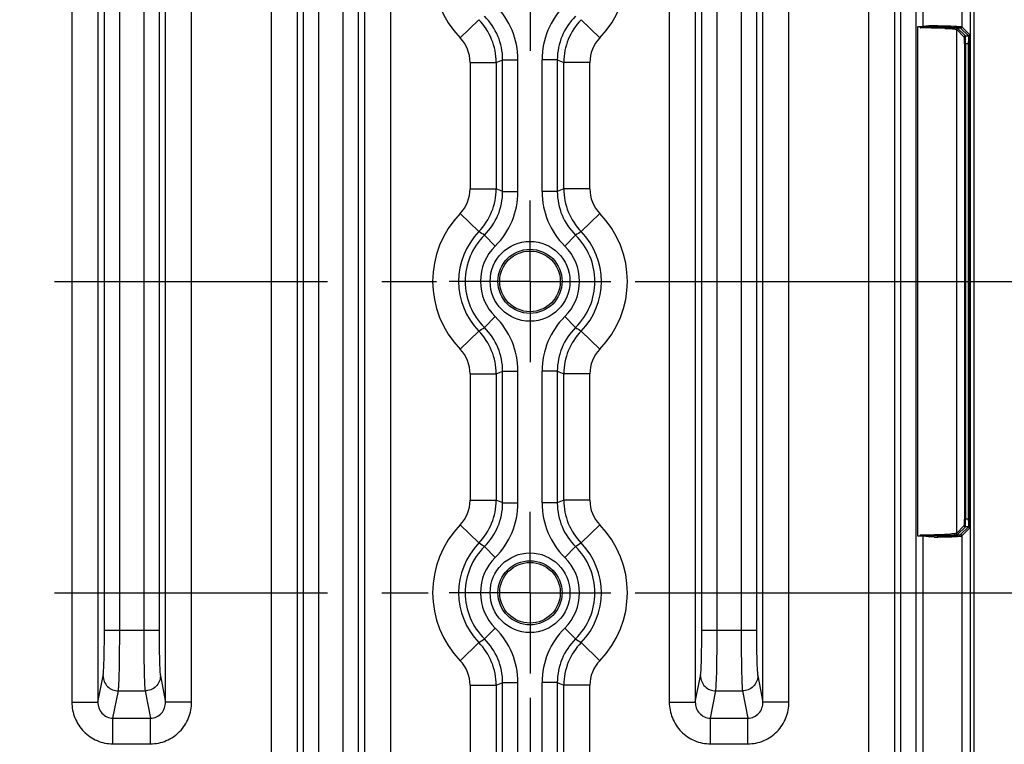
# Model space of a CAD drawing. Header units: inches. Extents: x 0 to 34, y 0 to 22.
# Tile 61 of 103: x 18.5 to 21.1, y 3.8 to 5.7. Entities that reach past the tile are written whole.
import ezdxf

# ---------------------------------------------------------------- set-up
doc = ezdxf.new("R2010")
doc.units = ezdxf.units.IN
doc.header["$LTSCALE"] = 1.87
doc.header["$MEASUREMENT"] = 0
doc.linetypes.add('CENTER', pattern=[0.6, 0.375, -0.075, 0.075, -0.075])
doc.layers.get('0').update_dxf_attribs({"linetype": 'CONTINUOUS'})
doc.layers.add('DIMENSIONS', color=7, linetype='CONTINUOUS')
doc.layers.add('THREAD', color=7, linetype='CONTINUOUS')
doc.styles.get("Standard").update_dxf_attribs({"font": 'txt', "width": 0.8})
doc.dimstyles.new('DIMSTYLE_1', dxfattribs={"dimtxt": 0.125, "dimasz": 0.18, "dimexe": 0.125, "dimexo": 0.0625, "dimgap": 0.0625, "dimtad": 0, "dimtih": 1, "dimtoh": 1, "dimzin": 4, "dimdsep": 46, "dimtxsty": 'STANDARD', "dimblk": '_FILLED', "dimblk1": '_FILLED', "dimblk2": '_FILLED', "dimcen": 0.09, "dimadec": 0, "dimazin": 0, "dimtp": 0.01, "dimtm": 0.01, "dimtfac": 1, "dimtofl": 0, "dimtmove": 0, "dimatfit": 3, "dimldrblk": '_FILLED', "dimfxl": 1, "dimtolj": 1, "dimtzin": 4, "dimarcsym": 0})

# ---------------------------------------------------------------- blocks, each defined once
blk = doc.blocks.new('_FILLED')
at = {"color": 0, "linetype": 'BYBLOCK'}
blk.add_solid([(0, 0), (-1, 0.174), (-1, -0.174)], dxfattribs=at)
blk = doc.blocks.new('*D11')
at = {"layer": 'DIMENSIONS', "color": 2, "linetype": 'CONTINUOUS'}
for p, q in [((20.1239, 4.1916), (21.8706, 4.1916)), ((21.7456, 4.1916), (21.7456, 3.8493)), ((21.7456, 3.2571), (21.7456, 3.5993)), ((20.9581, 3.2571), (21.8706, 3.2571))]:
    blk.add_line(p, q, dxfattribs=at)
at = {"layer": 'DIMENSIONS', "color": 2, "linetype": 'CONTINUOUS', "xscale": 0.18, "yscale": 0.18, "zscale": 0.18}
for p, rotation in [((21.7456, 4.1916), 90), ((21.7456, 3.2571), 270)]:
    blk.add_blockref('_FILLED', p, dxfattribs=dict(at, rotation=rotation))
at = {"layer": 'DIMENSIONS', "color": 2, "linetype": 'CONTINUOUS', "insert": (21.7456, 3.7868), "char_height": 0.125, "width": 1.025, "attachment_point": 2, "line_spacing_factor": 0.9}
blk.add_mtext('.93{\\Ftxt.shx;\\W1.000000;\\H0.125000; }[23.7]', dxfattribs=at)
blk = doc.blocks.new('*D12')
at = {"layer": 'DIMENSIONS', "color": 2, "linetype": 'CONTINUOUS'}
for p, q in [((20.1239, 4.9916), (21.8706, 4.9916)), ((21.7456, 4.9916), (21.7456, 4.7166)), ((21.7456, 4.1916), (21.7456, 4.4666)), ((20.1239, 4.1916), (21.8706, 4.1916))]:
    blk.add_line(p, q, dxfattribs=at)
at = {"layer": 'DIMENSIONS', "color": 2, "linetype": 'CONTINUOUS', "xscale": 0.18, "yscale": 0.18, "zscale": 0.18}
for p, rotation in [((21.7456, 4.9916), 90), ((21.7456, 4.1916), 270)]:
    blk.add_blockref('_FILLED', p, dxfattribs=dict(at, rotation=rotation))
at = {"layer": 'DIMENSIONS', "color": 2, "linetype": 'CONTINUOUS', "insert": (21.7456, 4.6541), "char_height": 0.125, "width": 1.025, "attachment_point": 2, "line_spacing_factor": 0.9}
blk.add_mtext('.80{\\Ftxt.shx;\\W1.000000;\\H0.125000; }[20.3]', dxfattribs=at)
blk = doc.blocks.new('*D13')
at = {"layer": 'DIMENSIONS', "color": 2, "linetype": 'CONTINUOUS'}
for p, q in [((20.1239, 5.7916), (21.8706, 5.7916)), ((21.7456, 5.7916), (21.7456, 5.5166)), ((21.7456, 4.9916), (21.7456, 5.2666)), ((20.1239, 4.9916), (21.8706, 4.9916))]:
    blk.add_line(p, q, dxfattribs=at)
at = {"layer": 'DIMENSIONS', "color": 2, "linetype": 'CONTINUOUS', "xscale": 0.18, "yscale": 0.18, "zscale": 0.18}
for p, rotation in [((21.7456, 5.7916), 90), ((21.7456, 4.9916), 270)]:
    blk.add_blockref('_FILLED', p, dxfattribs=dict(at, rotation=rotation))
at = {"layer": 'DIMENSIONS', "color": 2, "linetype": 'CONTINUOUS', "insert": (21.7456, 5.4541), "char_height": 0.125, "width": 1.025, "attachment_point": 2, "line_spacing_factor": 0.9}
blk.add_mtext('.80{\\Ftxt.shx;\\W1.000000;\\H0.125000; }[20.3]', dxfattribs=at)
blk = doc.blocks.new('*D15')
at = {"layer": 'DIMENSIONS', "color": 2, "linetype": 'CONTINUOUS'}
for p, q in [((15.2659, 3.9216), (15.2659, 2.3821)), ((19.8539, 3.9216), (19.8539, 2.3821)), ((15.2659, 2.5071), (16.8849, 2.5071)), ((19.8539, 2.5071), (18.2349, 2.5071))]:
    blk.add_line(p, q, dxfattribs=at)
at = {"layer": 'DIMENSIONS', "color": 2, "linetype": 'CONTINUOUS', "xscale": 0.18, "yscale": 0.18, "zscale": 0.18, "rotation": 180}
blk.add_blockref('_FILLED', (15.2659, 2.5071), dxfattribs=at)
at = {"layer": 'DIMENSIONS', "color": 2, "linetype": 'CONTINUOUS', "xscale": 0.18, "yscale": 0.18, "zscale": 0.18}
blk.add_blockref('_FILLED', (19.8539, 2.5071), dxfattribs=at)
at = {"layer": 'DIMENSIONS', "color": 2, "linetype": 'CONTINUOUS', "insert": (17.5599, 2.5696), "char_height": 0.125, "width": 1.225, "attachment_point": 2, "line_spacing_factor": 0.9}
blk.add_mtext('4.59{\\Ftxt.shx;\\W1.000000;\\H0.125000; }[116.5]', dxfattribs=at)
blk = doc.blocks.new('*D17')
at = {"layer": 'DIMENSIONS', "color": 2, "linetype": 'CONTINUOUS'}
for p, q in [((12.3546, 4.7681), (12.3546, 0.8821)), ((20.9956, 3.2946), (20.9956, 0.8821)), ((12.3546, 1.0071), (16.0001, 1.0071)), ((20.9956, 1.0071), (17.3501, 1.0071))]:
    blk.add_line(p, q, dxfattribs=at)
at = {"layer": 'DIMENSIONS', "color": 2, "linetype": 'CONTINUOUS', "xscale": 0.18, "yscale": 0.18, "zscale": 0.18, "rotation": 180}
blk.add_blockref('_FILLED', (12.3546, 1.0071), dxfattribs=at)
at = {"layer": 'DIMENSIONS', "color": 2, "linetype": 'CONTINUOUS', "xscale": 0.18, "yscale": 0.18, "zscale": 0.18}
blk.add_blockref('_FILLED', (20.9956, 1.0071), dxfattribs=at)
at = {"layer": 'DIMENSIONS', "color": 2, "linetype": 'CONTINUOUS', "insert": (16.6751, 1.0696), "char_height": 0.125, "width": 1.225, "attachment_point": 2, "line_spacing_factor": 0.9}
blk.add_mtext('8.64{\\Ftxt.shx;\\W1.000000;\\H0.125000; }[219.5]', dxfattribs=at)

msp = doc.modelspace()

# ---------------------------------------------------------------- linework, layer by layer
at = {"color": 7, "linetype": 'CONTINUOUS'}
for p, q in [((19.1882, 6.7102), (19.1882, 3.273)), ((19.4959, 3.273), (19.4959, 6.7102)), ((19.2551, 6.6673), (19.2551, 3.3159)), ((19.429, 3.3159), (19.429, 6.6673)), ((20.9854, 6.6138), (20.9854, 3.3694)), ((20.9956, 3.3571), (20.9956, 6.6261)), ((19.2718, 3.4467), (19.2718, 6.5365)), ((19.3112, 3.4467), (19.3112, 6.5365)), ((19.3729, 6.5365), (19.3729, 3.4467)), ((19.4123, 6.5365), (19.4123, 3.4467)), ((20.8073, 3.4467), (20.8073, 6.5365)), ((20.8466, 3.4467), (20.8466, 6.5365)), ((20.8637, 6.5365), (20.8637, 5.6456)), ((20.9637, 6.5365), (20.9637, 5.6454)), ((20.7905, 6.2336), (20.7905, 3.7496)), ((20.7237, 6.2169), (20.7236, 3.7663)), ((18.6764, 6.0724), (18.6764, 3.9108)), ((18.7433, 6.0724), (18.7433, 3.9108)), ((18.9172, 3.9108), (18.9172, 6.0724)), ((18.9841, 3.9108), (18.9841, 6.0724)), ((20.2118, 6.0724), (20.2118, 3.9108)), ((20.2787, 6.0724), (20.2787, 3.9108)), ((20.4526, 3.9108), (20.4526, 6.0724)), ((20.5195, 3.9108), (20.5195, 6.0724)), ((18.76, 4.0944), (18.76, 5.8888)), ((18.7994, 4.0944), (18.7994, 5.8888)), ((18.8611, 5.8888), (18.8611, 4.0944)), ((18.9005, 5.8888), (18.9005, 4.0944)), ((20.2954, 4.0944), (20.2954, 5.8888)), ((20.3348, 4.0944), (20.3348, 5.8888)), ((20.3966, 5.8888), (20.3966, 4.0944)), ((20.4359, 5.8888), (20.4359, 4.0944)), ((19.6744, 5.6171), (19.7224, 5.6637)), ((20.0333, 5.6171), (19.9854, 5.6637)), ((20.8499, 5.6456), (20.8499, 4.3376)), ((20.9009, 5.6452), (20.9023, 5.6452)), ((20.9205, 5.6447), (20.9349, 5.6441)), ((20.9637, 5.6454), (20.9837, 5.6253)), ((20.9201, 5.6415), (20.9332, 5.6409)), ((20.9499, 5.6391), (20.9699, 5.619)), ((20.9499, 5.6391), (20.9499, 4.3441)), ((20.953, 5.6422), (20.9731, 5.6222)), ((20.9605, 5.6422), (20.9805, 5.6222)), ((20.9731, 5.6222), (20.9805, 5.6222)), ((20.984, 5.6233), (20.9837, 5.6253)), ((20.9842, 5.6183), (20.984, 5.6233)), ((20.9844, 5.611), (20.9842, 5.6183)), ((20.9705, 5.6025), (20.9845, 5.6025)), ((20.9705, 5.6025), (20.9705, 4.3807)), ((20.9736, 5.6025), (20.9736, 4.3807)), ((20.9813, 4.3807), (20.9813, 5.6025)), ((20.9845, 4.3807), (20.9845, 5.6025)), ((19.7, 5.554), (19.7669, 5.554)), ((19.7, 5.554), (19.7, 5.2292)), ((19.7669, 5.554), (19.7669, 5.2292)), ((19.7836, 5.5609), (19.823, 5.5609)), ((19.7836, 5.2223), (19.7836, 5.5609)), ((19.823, 5.2223), (19.823, 5.5609)), ((19.9241, 5.5609), (19.8847, 5.5609)), ((19.8847, 5.5609), (19.8847, 5.2223)), ((19.9241, 5.5609), (19.9241, 5.2223)), ((20.0077, 5.554), (19.9408, 5.554)), ((19.9408, 5.2292), (19.9408, 5.554)), ((20.0077, 5.2292), (20.0077, 5.554)), ((19.7, 5.2292), (19.7669, 5.2292)), ((19.7836, 5.2223), (19.823, 5.2223)), ((19.9241, 5.2223), (19.8847, 5.2223)), ((20.0077, 5.2292), (19.9408, 5.2292)), ((19.6744, 5.1661), (19.7224, 5.1195)), ((20.0333, 5.1661), (19.9854, 5.1195)), ((19.7368, 5.1102), (19.7644, 5.0822)), ((19.9709, 5.1102), (19.9433, 5.0822)), ((19.7368, 4.873), (19.7644, 4.901)), ((19.9709, 4.873), (19.9433, 4.901)), ((19.6744, 4.8171), (19.7224, 4.8637)), ((20.0333, 4.8171), (19.9854, 4.8637)), ((19.7836, 4.7609), (19.823, 4.7609)), ((19.7836, 4.4223), (19.7836, 4.7609)), ((19.823, 4.4223), (19.823, 4.7609)), ((19.9241, 4.7609), (19.8847, 4.7609)), ((19.8847, 4.7609), (19.8847, 4.4223)), ((19.9241, 4.7609), (19.9241, 4.4223)), ((19.7, 4.754), (19.7669, 4.754)), ((19.7, 4.754), (19.7, 4.4292)), ((19.7669, 4.754), (19.7669, 4.4292)), ((20.0077, 4.754), (19.9408, 4.754)), ((19.9408, 4.4292), (19.9408, 4.754)), ((20.0077, 4.4292), (20.0077, 4.754)), ((19.7, 4.4292), (19.7669, 4.4292)), ((20.0077, 4.4292), (19.9408, 4.4292)), ((19.7836, 4.4223), (19.823, 4.4223)), ((19.9241, 4.4223), (19.8847, 4.4223)), ((20.9845, 4.3807), (20.9705, 4.3807)), ((19.6744, 4.3661), (19.7224, 4.3195)), ((20.0333, 4.3661), (19.9854, 4.3195)), ((20.9699, 4.3642), (20.9499, 4.3441)), ((20.9731, 4.361), (20.953, 4.341)), ((20.9605, 4.341), (20.9805, 4.361)), ((20.9637, 4.3378), (20.9837, 4.3579)), ((20.9805, 4.361), (20.9731, 4.361)), ((20.9806, 4.3613), (20.9805, 4.361)), ((20.9842, 4.3648), (20.9844, 4.3721)), ((20.8586, 4.3376), (20.8637, 4.3376)), ((20.8637, 4.3376), (20.8637, 3.4467)), ((20.9023, 4.338), (20.9009, 4.338)), ((20.9326, 4.339), (20.9141, 4.3383)), ((20.9348, 4.3424), (20.9188, 4.3417)), ((20.9438, 4.3396), (20.9326, 4.339)), ((20.953, 4.341), (20.9526, 4.3408)), ((20.9637, 4.3378), (20.9637, 3.4467)), ((19.7368, 4.3102), (19.7644, 4.2822)), ((19.9709, 4.3102), (19.9433, 4.2822)), ((19.7368, 4.073), (19.7644, 4.101)), ((19.9709, 4.073), (19.9433, 4.101)), ((18.9005, 4.0944), (18.76, 4.0944)), ((20.4359, 4.0944), (20.2954, 4.0944)), ((19.6744, 4.0171), (19.7224, 4.0637)), ((20.0333, 4.0171), (19.9854, 4.0637)), ((18.7433, 3.9108), (18.7566, 3.9781)), ((18.9039, 3.9781), (18.9172, 3.9108)), ((20.2787, 3.9108), (20.292, 3.9781)), ((20.4393, 3.9781), (20.4526, 3.9108)), ((19.7, 3.954), (19.7669, 3.954)), ((19.7, 3.954), (19.7, 3.273)), ((19.7669, 3.954), (19.7669, 3.3159)), ((19.7836, 3.9609), (19.823, 3.9609)), ((19.7836, 3.4467), (19.7836, 3.9609)), ((19.823, 3.4467), (19.823, 3.9609)), ((19.9241, 3.9609), (19.8847, 3.9609)), ((19.8847, 3.9609), (19.8847, 3.4467)), ((19.9241, 3.9609), (19.9241, 3.4467)), ((20.0077, 3.954), (19.9408, 3.954)), ((19.9408, 3.3159), (19.9408, 3.954)), ((20.0077, 3.273), (20.0077, 3.954)), ((18.7821, 3.8695), (18.796, 3.9393)), ((18.796, 3.9393), (18.8645, 3.9393)), ((18.8645, 3.9393), (18.8784, 3.8695)), ((20.3176, 3.8695), (20.3314, 3.9393)), ((20.3314, 3.9393), (20.4, 3.9393)), ((20.4, 3.9393), (20.4138, 3.8695)), ((18.6764, 3.9108), (18.7433, 3.9108)), ((18.9841, 3.9108), (18.9172, 3.9108)), ((20.2118, 3.9108), (20.2787, 3.9108)), ((20.5195, 3.9108), (20.4526, 3.9108)), ((18.7821, 3.8695), (18.8784, 3.8695)), ((18.7821, 3.8035), (18.7821, 3.8695)), ((18.8784, 3.8035), (18.8784, 3.8695)), ((20.3176, 3.8695), (20.4138, 3.8695)), ((20.3176, 3.8035), (20.3176, 3.8695)), ((20.4138, 3.8035), (20.4138, 3.8695)), ((18.7821, 3.8035), (18.8784, 3.8035)), ((20.3176, 3.8035), (20.4138, 3.8035))]:
    msp.add_line(p, q, dxfattribs=at)
for centre, radius in [((19.8539, 4.9916), 0.1025), ((19.8539, 4.9916), 0.0824), ((19.8539, 4.9916), 0.0779), ((19.8539, 4.1916), 0.1025), ((19.8539, 4.1916), 0.0824), ((19.8539, 4.1916), 0.0779)]:
    msp.add_circle(centre, radius, dxfattribs=at)
for centre, radius, start, end in [((19.8539, 5.7916), 0.2503, 135.8041, 224.1959), ((19.8539, 5.7916), 0.2503, 315.8041, 44.1959), ((19.6262, 5.5609), 0.1967, 0.0009, 45.3829), ((20.0815, 5.5609), 0.1967, 134.6171, 179.9991), ((19.6263, 5.5609), 0.1573, 359.9911, 45.3931), ((20.0814, 5.5609), 0.1573, 134.6068, 180.0089), ((19.6094, 5.554), 0.1575, 0.0119, 44.1798), ((20.0983, 5.554), 0.1575, 135.8203, 179.9881), ((20.8499, 2.7914), 2.8542, 89.8294, 90.0001), ((20.863, 4.8883), 0.7573, 89.9468, 90.3458), ((20.8978, 5.3317), 0.3167, 89.1733, 90.8147), ((20.8696, 4.0476), 1.5979, 88.177, 88.827), ((20.9605, 5.6454), 0.00315, 270.0665, 359.9335), ((20.8515, 3.1903), 2.4523, 88.8439, 89.8682), ((20.8705, 4.2), 1.4424, 88.03, 88.7908), ((20.953, 5.6391), 0.00315, 90.0665, 179.9335), ((20.9731, 5.619), 0.00315, 90.0665, 179.9335), ((20.9805, 5.6253), 0.00315, 270.0665, 359.9335), ((19.6095, 5.554), 0.0905, 359.9989, 44.197), ((20.0982, 5.554), 0.0905, 135.803, 180.0011), ((20.5121, 5.6026), 0.4692, 359.9945, 0.6193), ((20.3761, 5.6027), 0.6083, 359.9859, 0.7814), ((19.1106, 7.1707), 1.7448, 292.0961, 292.6901), ((20.5972, 7.1707), 1.7448, 247.3096, 247.9036), ((19.6095, 5.2292), 0.0905, 315.803, 0.0011), ((19.6094, 5.2292), 0.1575, 315.8203, 359.9881), ((19.6263, 5.2223), 0.1573, 314.6068, 0.0089), ((19.6262, 5.2223), 0.1967, 314.6171, 359.9991), ((19.1106, 3.6125), 1.7448, 67.3096, 67.9036), ((20.0815, 5.2223), 0.1967, 180.0009, 225.3829), ((20.5971, 3.6125), 1.7448, 112.0961, 112.6901), ((20.0814, 5.2223), 0.1573, 179.9911, 225.3931), ((20.0983, 5.2292), 0.1575, 180.0119, 224.1798), ((20.0982, 5.2292), 0.0905, 179.9989, 224.197), ((19.8539, 4.9916), 0.2503, 135.8041, 224.1959), ((19.8539, 4.9916), 0.2503, 315.8041, 44.1959), ((19.8539, 4.9916), 0.1834, 135.8005, 224.1995), ((19.3459, 4.5146), 0.7124, 56.726, 58.102), ((20.3618, 4.5146), 0.7124, 121.8974, 123.2735), ((19.8539, 4.9916), 0.1834, 315.8005, 44.1995), ((19.8539, 4.9916), 0.1667, 134.6164, 225.3836), ((19.8539, 4.9916), 0.1667, 314.6164, 45.3836), ((19.8539, 4.9916), 0.1273, 134.6162, 225.3838), ((19.8539, 4.9916), 0.1273, 314.6162, 45.3838), ((19.6262, 4.7609), 0.1967, 0.0009, 45.3829), ((20.0815, 4.7609), 0.1967, 134.6171, 179.9991), ((19.3459, 5.4686), 0.7124, 301.8974, 303.2735), ((19.6094, 4.754), 0.1575, 0.0119, 44.1798), ((19.6263, 4.7609), 0.1573, 359.9911, 45.3931), ((20.0814, 4.7609), 0.1573, 134.6068, 180.0089), ((20.0983, 4.754), 0.1575, 135.8203, 179.9881), ((20.3618, 5.4686), 0.7124, 236.726, 238.102), ((19.6095, 4.754), 0.0905, 359.9989, 44.197), ((20.0982, 4.754), 0.0905, 135.803, 180.0011), ((19.1106, 6.3707), 1.7448, 292.0961, 292.6901), ((20.5972, 6.3707), 1.7448, 247.3096, 247.9036), ((19.6095, 4.4292), 0.0905, 315.803, 0.0011), ((19.6094, 4.4292), 0.1575, 315.8203, 359.9881), ((19.1106, 2.8125), 1.7448, 67.3096, 67.9036), ((20.5971, 2.8125), 1.7448, 112.0961, 112.6901), ((20.0983, 4.4292), 0.1575, 180.0119, 224.1798), ((20.0982, 4.4292), 0.0905, 179.9989, 224.197), ((19.6263, 4.4223), 0.1573, 314.6068, 0.0089), ((19.6262, 4.4223), 0.1967, 314.6171, 359.9991), ((20.0815, 4.4223), 0.1967, 180.0009, 225.3829), ((20.0814, 4.4223), 0.1573, 179.9911, 225.3931), ((20.5069, 4.3807), 0.4744, 359.4929, 0.003), ((20.3788, 4.3805), 0.6057, 359.2019, 0.0156), ((19.8539, 4.1916), 0.2503, 135.8041, 224.1959), ((19.8539, 4.1916), 0.2503, 315.8041, 44.1959), ((20.9731, 4.3642), 0.00315, 180.0665, 269.9335), ((20.9805, 4.3579), 0.00315, 0.0665, 89.9335), ((20.8499, 7.1915), 2.8539, 269.9999, 270.1733), ((20.8521, 6.7561), 2.4155, 270.12, 270.9687), ((20.8978, 4.6497), 0.3149, 269.0156, 270.8265), ((20.8699, 5.7965), 1.4557, 270.9076, 271.9287), ((20.8691, 5.9711), 1.6334, 271.1665, 271.5815), ((20.953, 4.3441), 0.00315, 180.0664, 269.9336), ((20.9605, 4.3378), 0.00315, 0.0665, 89.9335), ((19.8539, 4.1916), 0.1834, 135.8005, 224.1995), ((19.8539, 4.1916), 0.1667, 134.6164, 225.3836), ((19.3459, 3.7146), 0.7124, 56.726, 58.102), ((20.3618, 3.7146), 0.7124, 121.8974, 123.2735), ((19.8539, 4.1916), 0.1667, 314.6164, 45.3836), ((19.8539, 4.1916), 0.1834, 315.8005, 44.1995), ((19.8539, 4.1916), 0.1273, 134.6162, 225.3838), ((19.8539, 4.1916), 0.1273, 314.6162, 45.3838), ((19.6262, 3.9609), 0.1967, 0.0009, 45.3829), ((20.0815, 3.9609), 0.1967, 134.6171, 179.9991), ((19.3459, 4.6686), 0.7124, 301.8974, 303.2735), ((19.6094, 3.954), 0.1575, 0.0119, 44.1798), ((19.6263, 3.9609), 0.1573, 359.9911, 45.3931), ((20.0814, 3.9609), 0.1573, 134.6068, 180.0089), ((20.0983, 3.954), 0.1575, 135.8203, 179.9881), ((20.3618, 4.6686), 0.7124, 236.726, 238.102), ((19.6095, 3.954), 0.0905, 359.9989, 44.197), ((20.0982, 3.954), 0.0905, 135.803, 180.0011), ((19.1106, 5.5707), 1.7448, 292.0961, 292.6901), ((20.5972, 5.5707), 1.7448, 247.3096, 247.9036)]:
    msp.add_arc(centre, radius, start, end, dxfattribs=at)
for points, knots in [([(20.8584, 5.6456), (20.8577, 5.645), (20.8567, 5.6441), (20.8569, 5.6427), (20.8571, 5.6425)], [0, 0, 0, 0, 0.757922, 1, 1, 1, 1]), ([(20.8571, 5.6426), (20.857, 5.6431), (20.8585, 5.6433), (20.8601, 5.6437), (20.8626, 5.644), (20.8654, 5.6443), (20.8692, 5.6446), (20.8739, 5.6449), (20.8795, 5.6451), (20.8851, 5.6452), (20.8923, 5.6453), (20.8976, 5.6453), (20.9011, 5.6452)], [0, 0, 0, 0, 0.033032, 0.064011, 0.12898, 0.193587, 0.258025, 0.386212, 0.513138, 0.638387, 0.76155, 1, 1, 1, 1]), ([(20.8933, 5.6484), (20.8884, 5.6483), (20.881, 5.648), (20.8711, 5.6471), (20.8662, 5.6465), (20.8637, 5.6459)], [0, 0, 0, 0, 0.494354, 0.746504, 1, 1, 1, 1]), ([(20.9009, 5.6452), (20.9088, 5.6451), (20.9201, 5.6449), (20.9342, 5.6444), (20.9428, 5.6441), (20.9498, 5.6436), (20.9551, 5.6433), (20.9583, 5.6427), (20.9601, 5.6426), (20.9605, 5.6422)], [0, 0, 0, 0, 0.396404, 0.56552, 0.710434, 0.828303, 0.916782, 0.974227, 1, 1, 1, 1]), ([(20.9011, 5.6452), (20.9015, 5.6452), (20.9022, 5.6466), (20.9023, 5.6476), (20.9023, 5.6484)], [0, 0, 0, 0, 0.365037, 1, 1, 1, 1]), ([(20.9023, 5.6484), (20.9061, 5.6483), (20.9193, 5.6481), (20.9326, 5.6477), (20.9421, 5.6473)], [0, 0, 0, 0, 0.283642, 1, 1, 1, 1]), ([(20.9349, 5.6441), (20.9367, 5.644), (20.9421, 5.6437), (20.9476, 5.6434), (20.9511, 5.6428)], [0, 0, 0, 0, 0.338499, 1, 1, 1, 1]), ([(20.9421, 5.6473), (20.945, 5.6472), (20.9501, 5.6469), (20.9569, 5.6466), (20.9609, 5.6459), (20.9632, 5.6458), (20.9637, 5.6454)], [0, 0, 0, 0, 0.407729, 0.714538, 0.913098, 1, 1, 1, 1]), ([(20.9332, 5.6409), (20.9355, 5.6408), (20.9395, 5.6405), (20.9446, 5.6402), (20.9478, 5.6396), (20.9495, 5.6394), (20.9499, 5.6391)], [0, 0, 0, 0, 0.406541, 0.711621, 0.91002, 1, 1, 1, 1]), ([(20.9511, 5.6428), (20.9514, 5.6427), (20.952, 5.6426), (20.9527, 5.6425), (20.953, 5.6422)], [0, 0, 0, 0, 0.369965, 1, 1, 1, 1]), ([(20.9705, 5.6025), (20.9705, 5.6046), (20.9704, 5.6084), (20.9704, 5.6129), (20.9702, 5.6159), (20.9702, 5.6175), (20.97, 5.6184), (20.97, 5.6189), (20.9699, 5.619)], [0, 0, 0, 0, 0.374043, 0.693839, 0.818375, 0.912934, 0.974099, 1, 1, 1, 1]), ([(20.9736, 5.6025), (20.9736, 5.605), (20.9736, 5.6095), (20.9735, 5.6149), (20.9734, 5.6184), (20.9733, 5.6203), (20.9732, 5.6214), (20.9732, 5.6221), (20.9731, 5.6222)], [0, 0, 0, 0, 0.374224, 0.694162, 0.818732, 0.913282, 0.974365, 1, 1, 1, 1]), ([(20.9805, 5.6222), (20.9806, 5.6221), (20.9807, 5.6216), (20.9808, 5.6208), (20.9809, 5.6195), (20.9811, 5.617), (20.9812, 5.613), (20.9813, 5.6095), (20.9813, 5.6076)], [0, 0, 0, 0, 0.025972, 0.084509, 0.174745, 0.294548, 0.610222, 1, 1, 1, 1]), ([(20.9699, 4.3642), (20.97, 4.3643), (20.97, 4.3648), (20.9702, 4.3657), (20.9702, 4.3673), (20.9704, 4.3703), (20.9704, 4.3748), (20.9705, 4.3786), (20.9705, 4.3807)], [0, 0, 0, 0, 0.025819, 0.086809, 0.181161, 0.30553, 0.625367, 1, 1, 1, 1]), ([(20.9731, 4.361), (20.9732, 4.3611), (20.9732, 4.3618), (20.9733, 4.3629), (20.9734, 4.3648), (20.9735, 4.3683), (20.9736, 4.3737), (20.9736, 4.3782), (20.9736, 4.3807)], [0, 0, 0, 0, 0.025582, 0.086513, 0.180865, 0.30527, 0.625225, 1, 1, 1, 1]), ([(20.9813, 4.3765), (20.9813, 4.3731), (20.981, 4.3681), (20.981, 4.3629), (20.9806, 4.3613)], [0, 0, 0, 0, 0.660818, 1, 1, 1, 1]), ([(20.9837, 4.3579), (20.9838, 4.358), (20.9838, 4.3587), (20.984, 4.36), (20.9841, 4.3622), (20.9842, 4.3638), (20.9842, 4.3648)], [0, 0, 0, 0, 0.08465, 0.28416, 0.593226, 1, 1, 1, 1]), ([(20.8571, 4.3407), (20.8568, 4.3401), (20.8565, 4.3388), (20.8579, 4.3383), (20.8583, 4.3379), (20.8586, 4.3376)], [0, 0, 0, 0, 0.490035, 0.744969, 1, 1, 1, 1]), ([(20.9011, 4.338), (20.8976, 4.3379), (20.8904, 4.3379), (20.8813, 4.338), (20.8739, 4.3383), (20.8692, 4.3386), (20.8654, 4.3389), (20.8626, 4.3392), (20.8601, 4.3396), (20.8584, 4.3398), (20.8572, 4.3402), (20.8571, 4.3407)], [0, 0, 0, 0, 0.238509, 0.486988, 0.613953, 0.742176, 0.806628, 0.871243, 0.936023, 0.967937, 1, 1, 1, 1]), ([(20.8924, 4.3349), (20.8876, 4.3349), (20.8805, 4.3352), (20.8709, 4.3362), (20.8661, 4.3367), (20.8637, 4.3373)], [0, 0, 0, 0, 0.494702, 0.74672, 1, 1, 1, 1]), ([(20.9009, 4.338), (20.9088, 4.3381), (20.9201, 4.3383), (20.9342, 4.3388), (20.9428, 4.3391), (20.9498, 4.3396), (20.9551, 4.3399), (20.9583, 4.3405), (20.9601, 4.3406), (20.9605, 4.341)], [0, 0, 0, 0, 0.39642, 0.565511, 0.710438, 0.828308, 0.916787, 0.97423, 1, 1, 1, 1]), ([(20.9023, 4.3348), (20.9023, 4.3356), (20.9022, 4.3366), (20.9015, 4.338), (20.9011, 4.338)], [0, 0, 0, 0, 0.634962, 1, 1, 1, 1]), ([(20.9023, 4.3348), (20.9056, 4.3349), (20.9175, 4.3351), (20.9294, 4.3354), (20.938, 4.3357)], [0, 0, 0, 0, 0.277704, 1, 1, 1, 1]), ([(20.9499, 4.3441), (20.9496, 4.3438), (20.948, 4.3436), (20.9451, 4.3431), (20.9404, 4.3427), (20.9368, 4.3425), (20.9348, 4.3424)], [0, 0, 0, 0, 0.091047, 0.28943, 0.593969, 1, 1, 1, 1]), ([(20.938, 4.3357), (20.9415, 4.3358), (20.9477, 4.3361), (20.9548, 4.3365), (20.9591, 4.3369), (20.9613, 4.3372), (20.9627, 4.3375), (20.9635, 4.3377), (20.9637, 4.3378)], [0, 0, 0, 0, 0.407553, 0.71524, 0.828692, 0.914134, 0.971109, 1, 1, 1, 1]), ([(20.9526, 4.3408), (20.9516, 4.3404), (20.9486, 4.3401), (20.9457, 4.3398), (20.9438, 4.3396)], [0, 0, 0, 0, 0.351565, 1, 1, 1, 1]), ([(18.7566, 3.9781), (18.757, 3.9798), (18.7574, 3.9845), (18.7584, 3.998), (18.7592, 4.0215), (18.7599, 4.0556), (18.76, 4.0809), (18.76, 4.0944)], [0, 0, 0, 0, 0.046136, 0.121072, 0.347693, 0.6529, 1, 1, 1, 1]), ([(18.796, 3.9393), (18.7963, 3.9416), (18.7968, 3.9479), (18.7977, 3.9658), (18.7986, 3.9972), (18.7992, 4.0427), (18.7994, 4.0764), (18.7994, 4.0944)], [0, 0, 0, 0, 0.045994, 0.120876, 0.34752, 0.652803, 1, 1, 1, 1]), ([(18.8611, 4.0944), (18.8611, 4.0764), (18.8613, 4.0427), (18.8619, 3.9972), (18.8627, 3.9658), (18.8637, 3.9479), (18.8642, 3.9416), (18.8645, 3.9393)], [0, 0, 0, 0, 0.347197, 0.65248, 0.879124, 0.954006, 1, 1, 1, 1]), ([(18.9005, 4.0944), (18.9005, 4.0809), (18.9006, 4.0556), (18.9013, 4.0215), (18.9021, 3.998), (18.903, 3.9845), (18.9035, 3.9798), (18.9039, 3.9781)], [0, 0, 0, 0, 0.3471, 0.652307, 0.878928, 0.953864, 1, 1, 1, 1]), ([(20.292, 3.9781), (20.2924, 3.9798), (20.2929, 3.9845), (20.2938, 3.998), (20.2946, 4.0215), (20.2953, 4.0556), (20.2954, 4.0809), (20.2954, 4.0944)], [0, 0, 0, 0, 0.046136, 0.121072, 0.347693, 0.6529, 1, 1, 1, 1]), ([(20.3314, 3.9393), (20.3317, 3.9416), (20.3322, 3.9479), (20.3332, 3.9658), (20.334, 3.9972), (20.3347, 4.0427), (20.3348, 4.0764), (20.3348, 4.0944)], [0, 0, 0, 0, 0.045994, 0.120876, 0.34752, 0.652803, 1, 1, 1, 1]), ([(20.3966, 4.0944), (20.3966, 4.0764), (20.3967, 4.0427), (20.3974, 3.9972), (20.3982, 3.9658), (20.3991, 3.9479), (20.3996, 3.9416), (20.4, 3.9393)], [0, 0, 0, 0, 0.347197, 0.65248, 0.879124, 0.954006, 1, 1, 1, 1]), ([(20.4359, 4.0944), (20.4359, 4.0809), (20.436, 4.0556), (20.4367, 4.0215), (20.4375, 3.998), (20.4385, 3.9845), (20.439, 3.9798), (20.4393, 3.9781)], [0, 0, 0, 0, 0.3471, 0.652307, 0.878928, 0.953864, 1, 1, 1, 1]), ([(18.7566, 3.9781), (18.7567, 3.9682), (18.7653, 3.9476), (18.786, 3.9394), (18.796, 3.9393)], [0, 0, 0, 0, 0.49742, 1, 1, 1, 1]), ([(18.9039, 3.9781), (18.9038, 3.9682), (18.8952, 3.9476), (18.8745, 3.9394), (18.8645, 3.9393)], [0, 0, 0, 0, 0.497421, 1, 1, 1, 1]), ([(20.292, 3.9781), (20.2921, 3.9682), (20.3007, 3.9476), (20.3214, 3.9394), (20.3314, 3.9393)], [0, 0, 0, 0, 0.49742, 1, 1, 1, 1]), ([(20.4393, 3.9781), (20.4392, 3.9682), (20.4306, 3.9476), (20.41, 3.9394), (20.4, 3.9393)], [0, 0, 0, 0, 0.497421, 1, 1, 1, 1]), ([(18.6764, 3.9108), (18.6764, 3.897), (18.6818, 3.869), (18.7051, 3.8333), (18.7402, 3.8092), (18.7683, 3.8035), (18.7821, 3.8035)], [0, 0, 0, 0, 0.250088, 0.500086, 0.750033, 1, 1, 1, 1]), ([(18.7433, 3.9108), (18.7432, 3.9057), (18.745, 3.8952), (18.753, 3.8814), (18.7661, 3.8717), (18.7768, 3.8694), (18.7821, 3.8695)], [0, 0, 0, 0, 0.245908, 0.494507, 0.746423, 1, 1, 1, 1]), ([(18.8784, 3.8035), (18.8922, 3.8035), (18.9202, 3.8092), (18.9554, 3.8333), (18.9787, 3.869), (18.9841, 3.897), (18.9841, 3.9108)], [0, 0, 0, 0, 0.249967, 0.499914, 0.749912, 1, 1, 1, 1]), ([(18.8784, 3.8695), (18.8837, 3.8694), (18.8944, 3.8717), (18.9074, 3.8814), (18.9155, 3.8952), (18.9172, 3.9057), (18.9172, 3.9108)], [0, 0, 0, 0, 0.253577, 0.505493, 0.754092, 1, 1, 1, 1]), ([(20.2118, 3.9108), (20.2118, 3.897), (20.2172, 3.869), (20.2405, 3.8333), (20.2757, 3.8092), (20.3037, 3.8035), (20.3176, 3.8035)], [0, 0, 0, 0, 0.250088, 0.500086, 0.750033, 1, 1, 1, 1]), ([(20.2787, 3.9108), (20.2787, 3.9057), (20.2804, 3.8952), (20.2885, 3.8814), (20.3015, 3.8717), (20.3122, 3.8694), (20.3176, 3.8695)], [0, 0, 0, 0, 0.245908, 0.494507, 0.746423, 1, 1, 1, 1]), ([(20.4138, 3.8035), (20.4276, 3.8035), (20.4557, 3.8092), (20.4908, 3.8333), (20.5141, 3.869), (20.5195, 3.897), (20.5195, 3.9108)], [0, 0, 0, 0, 0.249967, 0.499914, 0.749912, 1, 1, 1, 1]), ([(20.4138, 3.8695), (20.4191, 3.8694), (20.4299, 3.8717), (20.4429, 3.8814), (20.451, 3.8952), (20.4527, 3.9057), (20.4526, 3.9108)], [0, 0, 0, 0, 0.253577, 0.505493, 0.754092, 1, 1, 1, 1])]:
    msp.add_open_spline(points, degree=3, knots=knots, dxfattribs=at)
at = {"layer": 'THREAD', "color": 7, "linetype": 'CENTER'}
for p, q in [((19.8539, 5.7916), (19.8539, 5.5841)), ((19.8539, 4.9916), (19.8539, 5.1991)), ((15.2659, 4.9916), (19.6464, 4.9916)), ((19.8539, 4.9916), (19.6464, 4.9916)), ((19.8539, 4.9916), (20.0614, 4.9916)), ((19.8539, 4.9916), (19.8539, 4.7841)), ((19.8539, 4.1916), (19.8539, 4.3991)), ((15.2659, 4.1916), (19.5919, 4.1916)), ((19.8539, 4.1916), (19.6464, 4.1916)), ((19.8539, 4.1916), (20.0614, 4.1916)), ((19.8539, 4.1916), (19.8539, 3.9841))]:
    msp.add_line(p, q, dxfattribs=at)

# ---------------------------------------------------------------- dimensions: what is measured, and where the dimension line sits
at = {"layer": 'DIMENSIONS', "color": 2, "linetype": 'CONTINUOUS'}
for base, p1, p2, angle, picture, middle in [((21.7456, 5.7916), (20.0614, 4.9916), (20.0614, 5.7916), 90, '*D13', (21.7456, 5.3916)), ((21.7456, 4.9916), (20.0614, 4.1916), (20.0614, 4.9916), 90, '*D12', (21.7456, 4.5916)), ((21.7456, 3.2571), (20.0614, 4.1916), (20.8956, 3.2571), 270, '*D11', (21.7456, 3.7243))]:
    dim = msp.add_linear_dim(base=base, p1=p1, p2=p2, angle=angle, dimstyle='DIMSTYLE_1', dxfattribs=at)
    dim.commit()
    dim.dimension.update_dxf_attribs({"geometry": picture, "text_midpoint": middle, "dimtype": 160})
for base, p1, p2, picture, middle in [((20.9956, 1.0071), (12.3546, 4.8306), (20.9956, 3.3571), '*D17', (16.6751, 1.0071)), ((19.8539, 2.5071), (15.2659, 3.9841), (19.8539, 3.9841), '*D15', (17.5599, 2.5071))]:
    dim = msp.add_linear_dim(base=base, p1=p1, p2=p2, dimstyle='DIMSTYLE_1', dxfattribs=at)
    dim.commit()
    dim.dimension.update_dxf_attribs({"geometry": picture, "text_midpoint": middle, "dimtype": 160})

doc.saveas('drawing.dxf')
